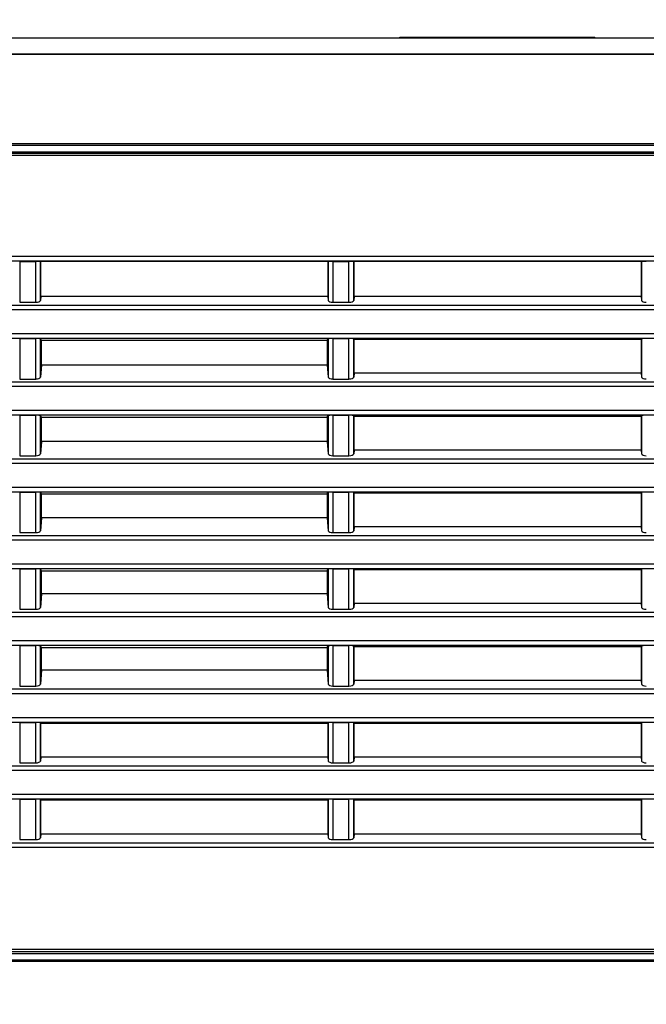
# Model space of a CAD drawing. Header units: inches. Extents: x 0 to 34, y 0 to 22.
# Tile 61 of 136: x 23.4 to 24.9, y 4.7 to 7.1. Entities that reach past the tile are written whole.
import ezdxf

# ---------------------------------------------------------------- set-up
doc = ezdxf.new("R2010")
doc.units = ezdxf.units.IN
doc.header["$LTSCALE"] = 1.87
doc.header["$MEASUREMENT"] = 0
doc.layers.get('0').update_dxf_attribs({"linetype": 'CONTINUOUS'})
doc.layers.add('DIMENSIONS', color=7, linetype='CONTINUOUS')
doc.styles.get("Standard").update_dxf_attribs({"font": 'txt', "width": 0.8})
doc.dimstyles.new('DIMSTYLE_1', dxfattribs={"dimtxt": 0.125, "dimasz": 0.18, "dimexe": 0.125, "dimexo": 0.0625, "dimgap": 0.0625, "dimtad": 0, "dimtih": 1, "dimtoh": 1, "dimdec": 3, "dimlfac": 1.333333, "dimzin": 4, "dimdsep": 46, "dimtxsty": 'STANDARD', "dimblk": '_FILLED', "dimblk1": '_FILLED', "dimblk2": '_FILLED', "dimcen": 0.09, "dimadec": 0, "dimazin": 0, "dimtp": 0.001, "dimtm": 0.001, "dimtfac": 1, "dimtdec": 3, "dimtofl": 0, "dimtmove": 0, "dimatfit": 3, "dimldrblk": '_FILLED', "dimfxl": 1, "dimtolj": 1, "dimtzin": 4, "dimarcsym": 0})

# ---------------------------------------------------------------- blocks, each defined once
blk = doc.blocks.new('_FILLED')
at = {"color": 0, "linetype": 'BYBLOCK'}
blk.add_solid([(0, 0), (-1, 0.174), (-1, -0.174)], dxfattribs=at)
blk = doc.blocks.new('*D30')
at = {"layer": 'DIMENSIONS', "color": 2, "linetype": 'CONTINUOUS'}
for p, q in [((28.3166, 6.5834), (28.3166, 3.3803)), ((20.8546, 5.0575), (20.8546, 3.3803)), ((20.8546, 3.5053), (23.8106, 3.5053)), ((28.3166, 3.5053), (25.3606, 3.5053))]:
    blk.add_line(p, q, dxfattribs=at)
at = {"layer": 'DIMENSIONS', "color": 2, "linetype": 'CONTINUOUS', "xscale": 0.18, "yscale": 0.18, "zscale": 0.18, "rotation": 180}
blk.add_blockref('_FILLED', (20.8546, 3.5053), dxfattribs=at)
at = {"layer": 'DIMENSIONS', "color": 2, "linetype": 'CONTINUOUS', "xscale": 0.18, "yscale": 0.18, "zscale": 0.18}
blk.add_blockref('_FILLED', (28.3166, 3.5053), dxfattribs=at)
at = {"layer": 'DIMENSIONS', "color": 2, "linetype": 'CONTINUOUS', "insert": (24.5856, 3.5678), "char_height": 0.125, "width": 1.425, "attachment_point": 2, "line_spacing_factor": 0.9}
blk.add_mtext('9.949{\\Ftxt.shx;\\W1.000000;\\H0.125000; }[252.71]', dxfattribs=at)
blk = doc.blocks.new('*D31')
at = {"layer": 'DIMENSIONS', "color": 2, "linetype": 'CONTINUOUS'}
for p, q in [((28.2396, 8.949), (29.9172, 8.949)), ((29.7922, 8.949), (29.7922, 6.7272)), ((29.7922, 4.2553), (29.7922, 6.4772)), ((22.0463, 4.2553), (29.9172, 4.2553))]:
    blk.add_line(p, q, dxfattribs=at)
at = {"layer": 'DIMENSIONS', "color": 2, "linetype": 'CONTINUOUS', "xscale": 0.18, "yscale": 0.18, "zscale": 0.18}
for p, rotation in [((29.7922, 8.949), 90), ((29.7922, 4.2553), 270)]:
    blk.add_blockref('_FILLED', p, dxfattribs=dict(at, rotation=rotation))
at = {"layer": 'DIMENSIONS', "color": 2, "linetype": 'CONTINUOUS', "insert": (29.7922, 6.6647), "char_height": 0.125, "width": 1.425, "attachment_point": 2, "line_spacing_factor": 0.9}
blk.add_mtext('6.258{\\Ftxt.shx;\\W1.000000;\\H0.125000; }[158.96]', dxfattribs=at)
blk = doc.blocks.new('*D34')
at = {"layer": 'DIMENSIONS', "color": 2, "linetype": 'CONTINUOUS'}
for p, q in [((28.1146, 8.949), (19.2296, 8.949)), ((19.3546, 8.949), (19.3546, 8.1034)), ((19.3546, 7.0077), (19.3546, 7.8534)), ((21.7489, 7.0077), (19.2296, 7.0077))]:
    blk.add_line(p, q, dxfattribs=at)
at = {"layer": 'DIMENSIONS', "color": 2, "linetype": 'CONTINUOUS', "xscale": 0.18, "yscale": 0.18, "zscale": 0.18}
for p, rotation in [((19.3546, 8.949), 89.9999999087), ((19.3546, 7.0077), 270)]:
    blk.add_blockref('_FILLED', p, dxfattribs=dict(at, rotation=rotation))
at = {"layer": 'DIMENSIONS', "color": 2, "linetype": 'CONTINUOUS', "insert": (19.3546, 8.0409), "char_height": 0.125, "width": 1.325, "attachment_point": 2, "line_spacing_factor": 0.9}
blk.add_mtext('2.588{\\Ftxt.shx;\\W1.000000;\\H0.125000; }[65.75]', dxfattribs=at)

msp = doc.modelspace()

# ---------------------------------------------------------------- linework, layer by layer
at = {"color": 7, "linetype": 'CONTINUOUS'}
for p, q in [((21.55626, 7.0077), (27.46653, 7.0077)), ((21.8114, 7.00727), (27.2114, 7.00726)), ((24.27732, 7.0077), (24.27732, 7.0092)), ((24.27732, 7.0092), (24.74399, 7.0092)), ((24.38492, 7.0077), (24.38492, 7.0092)), ((24.43, 7.0077), (24.43, 7.0092)), ((24.47596, 7.0077), (24.47596, 7.0092)), ((24.5053, 7.0077), (24.5053, 7.0092)), ((24.509, 7.0077), (24.509, 7.0092)), ((24.53309, 7.0077), (24.53309, 7.0092)), ((24.54339, 7.0077), (24.54339, 7.0092)), ((24.58554, 7.0077), (24.58554, 7.0092)), ((24.58817, 7.0077), (24.58817, 7.0092)), ((24.61685, 7.0077), (24.61685, 7.0092)), ((24.74139, 7.0077), (24.74139, 7.0092)), ((24.74399, 7.0077), (24.74399, 7.0092)), ((27.2114, 6.96839), (21.8114, 6.96839)), ((27.2114, 6.96734), (21.8114, 6.96734)), ((27.51133, 6.75329), (21.51295, 6.75329)), ((27.50758, 6.74947), (21.51669, 6.74947)), ((27.5114, 6.72547), (21.51302, 6.72547)), ((27.50615, 6.73072), (21.51827, 6.73072)), ((21.55217, 6.73447), (27.49415, 6.73447)), ((27.1739, 6.48355), (21.8489, 6.48355)), ((27.00853, 6.4723), (22.01426, 6.4723)), ((23.36726, 6.47204), (23.36726, 6.37422)), ((23.36726, 6.47204), (23.40553, 6.47204)), ((23.40553, 6.37422), (23.40553, 6.47204)), ((23.41678, 6.37861), (23.41678, 6.47185)), ((23.41758, 6.47145), (23.41678, 6.47185)), ((23.41758, 6.38786), (23.41758, 6.47145)), ((24.10522, 6.47145), (23.41758, 6.47145)), ((24.10522, 6.47145), (24.10602, 6.47185)), ((24.10522, 6.47145), (24.10522, 6.38786)), ((24.10602, 6.47185), (24.10602, 6.37861)), ((24.11726, 6.47204), (24.11726, 6.37422)), ((24.11726, 6.47204), (24.15553, 6.47204)), ((24.15553, 6.37422), (24.15553, 6.47204)), ((24.16678, 6.37861), (24.16678, 6.47185)), ((24.16758, 6.47145), (24.16678, 6.47185)), ((24.16758, 6.38786), (24.16758, 6.47145)), ((24.85522, 6.47145), (24.16758, 6.47145)), ((24.85522, 6.47145), (24.85602, 6.47185)), ((24.85522, 6.47145), (24.85522, 6.38786)), ((24.85602, 6.47185), (24.85602, 6.37861)), ((23.36726, 6.37422), (23.40553, 6.37422)), ((23.41758, 6.38786), (23.41678, 6.37861)), ((24.10522, 6.38786), (23.41758, 6.38786)), ((24.10522, 6.38786), (24.10602, 6.37861)), ((24.11726, 6.37422), (24.15553, 6.37422)), ((24.16758, 6.38786), (24.16678, 6.37861)), ((24.85522, 6.38786), (24.16758, 6.38786)), ((24.85522, 6.38786), (24.85602, 6.37861)), ((27.1739, 6.35603), (21.8489, 6.35603)), ((27.03396, 6.36646), (21.98883, 6.36646)), ((21.8489, 6.29929), (27.1739, 6.29929)), ((22.01217, 6.28806), (27.01063, 6.28806)), ((23.36726, 6.28724), (23.36726, 6.19034)), ((23.36726, 6.28724), (23.40553, 6.28724)), ((23.40553, 6.19034), (23.40553, 6.28724)), ((23.41678, 6.19473), (23.41678, 6.28667)), ((23.4192, 6.28303), (23.41678, 6.28667)), ((23.41924, 6.22321), (23.4192, 6.28303)), ((23.4192, 6.28303), (24.10359, 6.28303)), ((24.10359, 6.28303), (24.10356, 6.22321)), ((24.10359, 6.28303), (24.10602, 6.28667)), ((24.10602, 6.28667), (24.10602, 6.19473)), ((24.11726, 6.28724), (24.11726, 6.19034)), ((24.11726, 6.28724), (24.15553, 6.28724)), ((24.15553, 6.19034), (24.15553, 6.28724)), ((24.16678, 6.19473), (24.16678, 6.28667)), ((24.16758, 6.28547), (24.16678, 6.28667)), ((24.16758, 6.20398), (24.16758, 6.28547)), ((24.16758, 6.28547), (24.85522, 6.28547)), ((24.85522, 6.28547), (24.85602, 6.28667)), ((24.85522, 6.28547), (24.85522, 6.20398)), ((24.85602, 6.28667), (24.85602, 6.19473)), ((23.41924, 6.22321), (23.41678, 6.19473)), ((24.10356, 6.22321), (23.41924, 6.22321)), ((24.10356, 6.22321), (24.10602, 6.19473)), ((24.16758, 6.20398), (24.16678, 6.19473)), ((24.85522, 6.20398), (24.16758, 6.20398)), ((24.85522, 6.20398), (24.85602, 6.19473)), ((27.03396, 6.18258), (21.98883, 6.18258)), ((23.36726, 6.19034), (23.40553, 6.19034)), ((24.11726, 6.19034), (24.15553, 6.19034)), ((27.1739, 6.17215), (21.8489, 6.17215)), ((21.8489, 6.11541), (27.1739, 6.11541)), ((22.01217, 6.10418), (27.01063, 6.10418)), ((23.36726, 6.10336), (23.36726, 6.00646)), ((23.36726, 6.10336), (23.40553, 6.10336)), ((23.40553, 6.00646), (23.40553, 6.10336)), ((23.41678, 6.01085), (23.41678, 6.10279)), ((23.41932, 6.09898), (23.41678, 6.10279)), ((23.41935, 6.04062), (23.41932, 6.09898)), ((23.41932, 6.09898), (24.10348, 6.09898)), ((24.10348, 6.09898), (24.10345, 6.04062)), ((24.10348, 6.09898), (24.10602, 6.10279)), ((24.10602, 6.10279), (24.10602, 6.01085)), ((24.11726, 6.10336), (24.11726, 6.00646)), ((24.11726, 6.10336), (24.15553, 6.10336)), ((24.15553, 6.00646), (24.15553, 6.10336)), ((24.16678, 6.01085), (24.16678, 6.10279)), ((24.16758, 6.10159), (24.16678, 6.10279)), ((24.16758, 6.02009), (24.16758, 6.10159)), ((24.16758, 6.10159), (24.85522, 6.10159)), ((24.85522, 6.10159), (24.85602, 6.10279)), ((24.85522, 6.10159), (24.85522, 6.02009)), ((24.85602, 6.10279), (24.85602, 6.01085)), ((23.41935, 6.04062), (23.41678, 6.01085)), ((24.10345, 6.04062), (23.41935, 6.04062)), ((24.10345, 6.04062), (24.10602, 6.01085)), ((24.16758, 6.02009), (24.16678, 6.01085)), ((24.85522, 6.02009), (24.16758, 6.02009)), ((24.85522, 6.02009), (24.85602, 6.01085)), ((27.03396, 5.9987), (21.98883, 5.9987)), ((23.36726, 6.00646), (23.40553, 6.00646)), ((24.11726, 6.00646), (24.15553, 6.00646)), ((27.1739, 5.98826), (21.8489, 5.98826)), ((21.8489, 5.93153), (27.1739, 5.93153)), ((22.01217, 5.92029), (27.01063, 5.92029)), ((23.36726, 5.91948), (23.36726, 5.82258)), ((23.36726, 5.91948), (23.40553, 5.91948)), ((23.40553, 5.82258), (23.40553, 5.91948)), ((23.41678, 5.82696), (23.41678, 5.91891)), ((23.41943, 5.91493), (23.41678, 5.91891)), ((23.41946, 5.85802), (23.41943, 5.91493)), ((23.41943, 5.91493), (24.10337, 5.91493)), ((24.10337, 5.91493), (24.10334, 5.85802)), ((24.10337, 5.91493), (24.10602, 5.91891)), ((24.10602, 5.91891), (24.10602, 5.82696)), ((24.11726, 5.91948), (24.11726, 5.82258)), ((24.11726, 5.91948), (24.15553, 5.91948)), ((24.15553, 5.82258), (24.15553, 5.91948)), ((24.16678, 5.82696), (24.16678, 5.91891)), ((24.16758, 5.91771), (24.16678, 5.91891)), ((24.16758, 5.83621), (24.16758, 5.91771)), ((24.16758, 5.91771), (24.85522, 5.91771)), ((24.85522, 5.91771), (24.85602, 5.91891)), ((24.85522, 5.91771), (24.85522, 5.83621)), ((24.85602, 5.91891), (24.85602, 5.82696)), ((23.41946, 5.85802), (23.41678, 5.82696)), ((24.10334, 5.85802), (23.41946, 5.85802)), ((24.10334, 5.85802), (24.10602, 5.82696)), ((24.16758, 5.83621), (24.16678, 5.82696)), ((24.85522, 5.83621), (24.16758, 5.83621)), ((24.85522, 5.83621), (24.85602, 5.82696)), ((27.1739, 5.80438), (21.8489, 5.80438)), ((27.03396, 5.81481), (21.98883, 5.81481)), ((23.36726, 5.82258), (23.40553, 5.82258)), ((24.11726, 5.82258), (24.15553, 5.82258)), ((21.8489, 5.74765), (27.1739, 5.74765)), ((22.01217, 5.73641), (27.01063, 5.73641)), ((23.36726, 5.7356), (23.36726, 5.6387)), ((23.36726, 5.7356), (23.40553, 5.7356)), ((23.40553, 5.6387), (23.40553, 5.7356)), ((23.41678, 5.64308), (23.41678, 5.73503)), ((23.41954, 5.73088), (23.41678, 5.73503)), ((24.10326, 5.73088), (24.10602, 5.73503)), ((24.10602, 5.73503), (24.10602, 5.64308)), ((24.11726, 5.7356), (24.11726, 5.6387)), ((24.11726, 5.7356), (24.15553, 5.7356)), ((24.15553, 5.6387), (24.15553, 5.7356)), ((24.16678, 5.64308), (24.16678, 5.73503)), ((24.16758, 5.73383), (24.16678, 5.73503)), ((24.16758, 5.65233), (24.16758, 5.73383)), ((24.16758, 5.73383), (24.85522, 5.73383)), ((24.85522, 5.73383), (24.85602, 5.73503)), ((24.85522, 5.73383), (24.85522, 5.65233)), ((24.85602, 5.73503), (24.85602, 5.64308)), ((23.41957, 5.67543), (23.41954, 5.73088)), ((23.41954, 5.73088), (24.10326, 5.73088)), ((24.10326, 5.73088), (24.10322, 5.67543)), ((23.41957, 5.67543), (23.41678, 5.64308)), ((24.10322, 5.67543), (23.41957, 5.67543)), ((24.10322, 5.67543), (24.10602, 5.64308)), ((23.36726, 5.6387), (23.40553, 5.6387)), ((24.11726, 5.6387), (24.15553, 5.6387)), ((24.16758, 5.65233), (24.16678, 5.64308)), ((24.85522, 5.65233), (24.16758, 5.65233)), ((24.85522, 5.65233), (24.85602, 5.64308)), ((27.1739, 5.6205), (21.8489, 5.6205)), ((27.03396, 5.63093), (21.98883, 5.63093)), ((21.8489, 5.56377), (27.1739, 5.56377)), ((22.01217, 5.55253), (27.01063, 5.55253)), ((23.36726, 5.55171), (23.36726, 5.45482)), ((23.36726, 5.55171), (23.40553, 5.55171)), ((23.40553, 5.45482), (23.40553, 5.55171)), ((23.41678, 5.4592), (23.41678, 5.55115)), ((23.41965, 5.54683), (23.41678, 5.55115)), ((23.41968, 5.49283), (23.41965, 5.54683)), ((23.41965, 5.54683), (24.10315, 5.54683)), ((24.10315, 5.54683), (24.10311, 5.49283)), ((24.10315, 5.54683), (24.10602, 5.55115)), ((24.10602, 5.55115), (24.10602, 5.4592)), ((24.11726, 5.55171), (24.11726, 5.45482)), ((24.11726, 5.55171), (24.15553, 5.55171)), ((24.15553, 5.45482), (24.15553, 5.55171)), ((24.16758, 5.54995), (24.16678, 5.55115)), ((24.16678, 5.4592), (24.16678, 5.55115)), ((24.16758, 5.46845), (24.16758, 5.54995)), ((24.16758, 5.54995), (24.85522, 5.54995)), ((24.85522, 5.54995), (24.85602, 5.55115)), ((24.85522, 5.54995), (24.85522, 5.46845)), ((24.85602, 5.55115), (24.85602, 5.4592)), ((23.41968, 5.49283), (23.41678, 5.4592)), ((24.10311, 5.49283), (23.41968, 5.49283)), ((24.10311, 5.49283), (24.10602, 5.4592)), ((23.36726, 5.45482), (23.40553, 5.45482)), ((24.11726, 5.45482), (24.15553, 5.45482)), ((24.16758, 5.46845), (24.16678, 5.4592)), ((24.85522, 5.46845), (24.16758, 5.46845)), ((24.85522, 5.46845), (24.85602, 5.4592)), ((27.1739, 5.43662), (21.8489, 5.43662)), ((27.03396, 5.44705), (21.98883, 5.44705)), ((21.8489, 5.37989), (27.1739, 5.37989)), ((22.01217, 5.36865), (27.01063, 5.36865)), ((23.36726, 5.36783), (23.36726, 5.27093)), ((23.36726, 5.36783), (23.40553, 5.36783)), ((23.40553, 5.27093), (23.40553, 5.36783)), ((23.41758, 5.36606), (23.41678, 5.36726)), ((23.41678, 5.27532), (23.41678, 5.36726)), ((23.41758, 5.28457), (23.41758, 5.36606)), ((23.41758, 5.36606), (24.10522, 5.36606)), ((24.10522, 5.36606), (24.10602, 5.36726)), ((24.10522, 5.36606), (24.10522, 5.28457)), ((24.10602, 5.36726), (24.10602, 5.27532)), ((24.11726, 5.36783), (24.15553, 5.36783)), ((24.11726, 5.36783), (24.11726, 5.27093)), ((24.15553, 5.27093), (24.15553, 5.36783)), ((24.16758, 5.36606), (24.16678, 5.36726)), ((24.16678, 5.27532), (24.16678, 5.36726)), ((24.16758, 5.36606), (24.85522, 5.36606)), ((24.16758, 5.28457), (24.16758, 5.36606)), ((24.85522, 5.36606), (24.85602, 5.36726)), ((24.85522, 5.36606), (24.85522, 5.28457)), ((24.85602, 5.36726), (24.85602, 5.27532)), ((23.41758, 5.28457), (23.41678, 5.27532)), ((24.10522, 5.28457), (23.41758, 5.28457)), ((24.10522, 5.28457), (24.10602, 5.27532)), ((24.16758, 5.28457), (24.16678, 5.27532)), ((24.85522, 5.28457), (24.16758, 5.28457)), ((24.85522, 5.28457), (24.85602, 5.27532)), ((27.03396, 5.26317), (21.98883, 5.26317)), ((23.36726, 5.27093), (23.40553, 5.27093)), ((24.11726, 5.27093), (24.15553, 5.27093)), ((27.1739, 5.25274), (21.8489, 5.25274)), ((21.8489, 5.196), (27.1739, 5.196)), ((22.01217, 5.18477), (27.01063, 5.18477)), ((23.36726, 5.18395), (23.36726, 5.08705)), ((23.36726, 5.18395), (23.40553, 5.18395)), ((23.40553, 5.08705), (23.40553, 5.18395)), ((23.41758, 5.18218), (23.41678, 5.18338)), ((23.41678, 5.09144), (23.41678, 5.18338)), ((23.41758, 5.10069), (23.41758, 5.18218)), ((23.41758, 5.18218), (24.10522, 5.18218)), ((24.10522, 5.18218), (24.10602, 5.18338)), ((24.10522, 5.18218), (24.10522, 5.10069)), ((24.10602, 5.18338), (24.10602, 5.09144)), ((24.11726, 5.18395), (24.15553, 5.18395)), ((24.11726, 5.18395), (24.11726, 5.08705)), ((24.15553, 5.08705), (24.15553, 5.18395)), ((24.16758, 5.18218), (24.16678, 5.18338)), ((24.16678, 5.09144), (24.16678, 5.18338)), ((24.16758, 5.18218), (24.85522, 5.18218)), ((24.16758, 5.10069), (24.16758, 5.18218)), ((24.85522, 5.18218), (24.85602, 5.18338)), ((24.85522, 5.18218), (24.85522, 5.10069)), ((24.85602, 5.18338), (24.85602, 5.09144)), ((23.41758, 5.10069), (23.41678, 5.09144)), ((23.41758, 5.10069), (24.10522, 5.10069)), ((24.10522, 5.10069), (24.10602, 5.09144)), ((24.16758, 5.10069), (24.16678, 5.09144)), ((24.16758, 5.10069), (24.85522, 5.10069)), ((24.85522, 5.10069), (24.85602, 5.09144)), ((21.98883, 5.07929), (27.03396, 5.07929)), ((23.36726, 5.08705), (23.40553, 5.08705)), ((24.11726, 5.08705), (24.15553, 5.08705)), ((21.8489, 5.06886), (27.1739, 5.06886)), ((27.5114, 4.82347), (21.51302, 4.82347)), ((27.50615, 4.81822), (21.51827, 4.81822)), ((21.55217, 4.81447), (27.49415, 4.81447)), ((21.51296, 4.79566), (27.51133, 4.79566)), ((21.5167, 4.79947), (27.50758, 4.79947))]:
    msp.add_line(p, q, dxfattribs=at)
for centre, ratio, start_param, end_param in [((23.40553, 6.47184), 0.0174551, 0.0349066, 1.5707963), ((24.11726, 6.47184), 0.0174551, 1.5707963, 3.1066861), ((24.15553, 6.47184), 0.0174551, 0.0349066, 1.5707963), ((24.86726, 6.47184), 0.0174551, 1.5707963, 3.1066861), ((23.40553, 6.37877), 0.4040262, -1.5707963, -0.0349066), ((24.11726, 6.37877), 0.4040262, -3.1066861, -1.5707963), ((24.15553, 6.37877), 0.4040262, -1.5707963, -0.0349066), ((24.86726, 6.37877), 0.4040262, -3.1066861, -1.5707963), ((23.40553, 6.28665), 0.0524078, 0.0349066, 1.5707963), ((24.11726, 6.28665), 0.0524078, 1.5707963, 3.1066861), ((24.15553, 6.28665), 0.0524078, 0.0349066, 1.5707963), ((24.86726, 6.28665), 0.0524078, 1.5707963, 3.1066861), ((23.40553, 6.19489), 0.4040262, -1.5707963, -0.0349066), ((24.11726, 6.19489), 0.4040262, -3.1066861, -1.5707963), ((24.15553, 6.19489), 0.4040262, -1.5707963, -0.0349066), ((24.86726, 6.19489), 0.4040262, -3.1066861, -1.5707963), ((23.40553, 6.10277), 0.0524078, 0.0349066, 1.5707963), ((24.11726, 6.10277), 0.0524078, 1.5707963, 3.1066861), ((24.15553, 6.10277), 0.0524078, 0.0349066, 1.5707963), ((24.86726, 6.10277), 0.0524078, 1.5707963, 3.1066861), ((23.40553, 6.011), 0.4040262, -1.5707963, -0.0349066), ((24.11726, 6.011), 0.4040262, -3.1066861, -1.5707963), ((24.15553, 6.011), 0.4040262, -1.5707963, -0.0349066), ((24.86726, 6.011), 0.4040262, -3.1066861, -1.5707963), ((23.40553, 5.91889), 0.0524078, 0.0349066, 1.5707963), ((24.11726, 5.91889), 0.0524078, 1.5707963, 3.1066861), ((24.15553, 5.91889), 0.0524078, 0.0349066, 1.5707963), ((24.86726, 5.91889), 0.0524078, 1.5707963, 3.1066861), ((23.40553, 5.82712), 0.4040262, -1.5707963, -0.0349066), ((24.11726, 5.82712), 0.4040262, -3.1066861, -1.5707963), ((24.15553, 5.82712), 0.4040262, -1.5707963, -0.0349066), ((24.86726, 5.82712), 0.4040262, -3.1066861, -1.5707963), ((23.40553, 5.73501), 0.0524078, 0.0349066, 1.5707963), ((24.11726, 5.73501), 0.0524078, 1.5707963, 3.1066861), ((24.15553, 5.73501), 0.0524078, 0.0349066, 1.5707963), ((24.86726, 5.73501), 0.0524078, 1.5707963, 3.1066861), ((23.40553, 5.64324), 0.4040262, -1.5707963, -0.0349066), ((24.11726, 5.64324), 0.4040262, -3.1066861, -1.5707963), ((24.15553, 5.64324), 0.4040262, -1.5707963, -0.0349066), ((24.86726, 5.64324), 0.4040262, -3.1066861, -1.5707963), ((23.40553, 5.55113), 0.0524078, 0.0349066, 1.5707963), ((24.11726, 5.55113), 0.0524078, 1.5707963, 3.1066861), ((24.15553, 5.55113), 0.0524078, 0.0349066, 1.5707963), ((24.86726, 5.55113), 0.0524078, 1.5707963, 3.1066861), ((23.40553, 5.45936), 0.4040262, -1.5707963, -0.0349066), ((24.11726, 5.45936), 0.4040262, -3.1066861, -1.5707963), ((24.15553, 5.45936), 0.4040262, -1.5707963, -0.0349066), ((24.86726, 5.45936), 0.4040262, -3.1066861, -1.5707963), ((23.40553, 5.36724), 0.0524078, 0.0349066, 1.5707963), ((24.11726, 5.36724), 0.0524078, 1.5707963, 3.1066861), ((24.15553, 5.36724), 0.0524078, 0.0349066, 1.5707963), ((24.86726, 5.36724), 0.0524078, 1.5707963, 3.1066861), ((23.40553, 5.27548), 0.4040262, -1.5707963, -0.0349066), ((24.11726, 5.27548), 0.4040262, -3.1066861, -1.5707963), ((24.15553, 5.27548), 0.4040262, -1.5707963, -0.0349066), ((24.86726, 5.27548), 0.4040262, -3.1066861, -1.5707963), ((23.40553, 5.18336), 0.0524078, 0.0349066, 1.5707963), ((24.11726, 5.18336), 0.0524078, 1.5707963, 3.1066861), ((24.15553, 5.18336), 0.0524078, 0.0349066, 1.5707963), ((24.86726, 5.18336), 0.0524078, 1.5707963, 3.1066861), ((23.40553, 5.0916), 0.4040262, -1.5707963, -0.0349066), ((24.11726, 5.0916), 0.4040262, -3.1066861, -1.5707963), ((24.15553, 5.0916), 0.4040262, -1.5707963, -0.0349066), ((24.86726, 5.0916), 0.4040262, -3.1066861, -1.5707963)]:
    msp.add_ellipse(centre, major_axis=(0.01125, 0), ratio=ratio, start_param=start_param, end_param=end_param, dxfattribs=at)

# ---------------------------------------------------------------- dimensions: what is measured, and where the dimension line sits
at = {"layer": 'DIMENSIONS', "color": 2, "linetype": 'CONTINUOUS'}
for base, p1, p2, angle, picture, middle in [((19.35463, 8.94901), (21.8114, 7.0077), (28.17707, 8.94901), 90, '*D34', (19.35463, 7.97835)), ((29.79223, 8.94901), (21.98384, 4.25533), (28.17707, 8.94901), 90, '*D31', (29.79223, 6.60217)), ((20.85463, 3.50533), (28.31659, 6.64586), (20.85463, 5.11997), 180, '*D30', (24.58561, 3.50533))]:
    dim = msp.add_linear_dim(base=base, p1=p1, p2=p2, angle=angle, dimstyle='DIMSTYLE_1', dxfattribs=at)
    dim.commit()
    dim.dimension.update_dxf_attribs({"geometry": picture, "text_midpoint": middle, "dimtype": 160})

doc.saveas('drawing.dxf')
